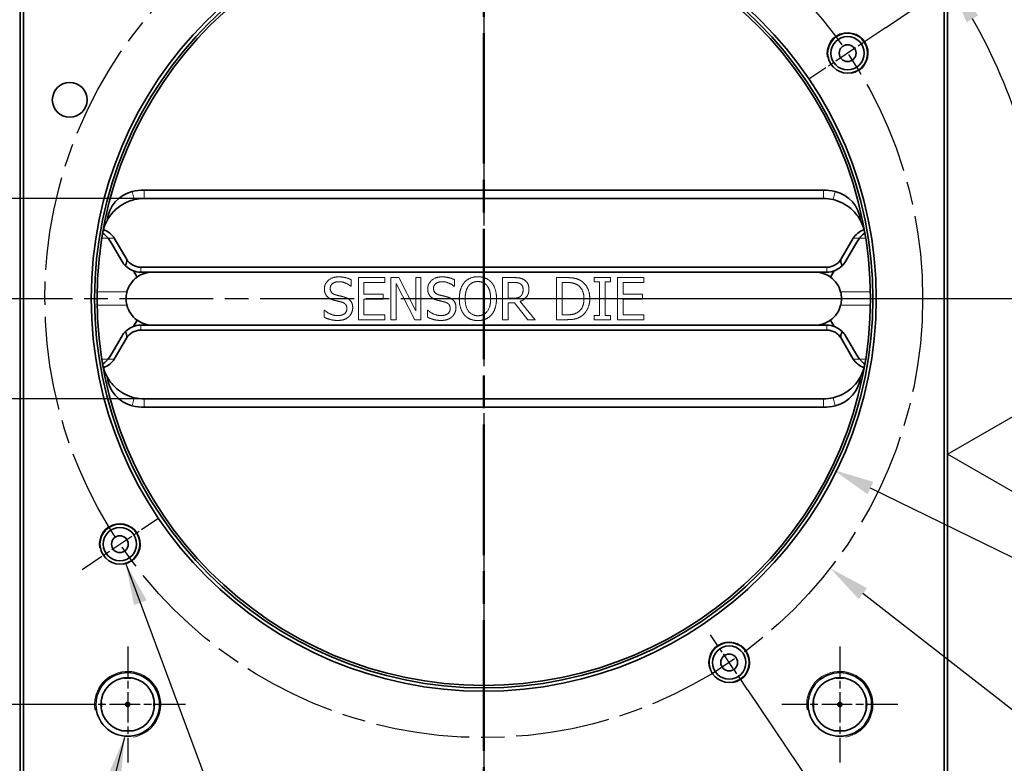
# Model space of a CAD drawing. Header units: millimetres. Extents: x 5 to 415, y 5 to 292.
# Tile 16 of 32: x 308 to 368, y 115 to 160. Entities that reach past the tile are written whole.
import ezdxf
from ezdxf.enums import TextEntityAlignment as Align

# ---------------------------------------------------------------- set-up
doc = ezdxf.new("R2010")
doc.units = ezdxf.units.MM
doc.linetypes.add('CHAIN', pattern=[0.3543, 0.2362, -0.0295, 0.0591, -0.0295])
doc.linetypes.add('LONG_DASH_DOTTED', pattern=[0.3001, 0.2362, -0.0295, 0.0049, -0.0295])
for name, color, linetype, lineweight in [('Bemaßung (ISO)', 7, 'Continuous', 25), ('Mittellinie (ISO)', 7, 'LONG_DASH_DOTTED', 25), ('Mittelpunktmarkierung (ISO)', 7, 'LONG_DASH_DOTTED', 25), ('Schnittlinie (ISO)', 7, 'CHAIN', 50), ('Sichtbar (ISO)', 7, 'Continuous', 35), ('Sichtbar schmal (ISO)', 7, 'Continuous', 18), ('Skizziergeometrie (ISO)', 7, 'Continuous', 25), ('Symbol (ISO)', 7, 'Continuous', 25), ('Symbole(DIN) 2', 7, 'Continuous', 25)]:
    doc.layers.add(name, color=color, linetype=linetype, lineweight=lineweight)
doc.styles.add('Aktuell-DIN', font='arial.ttf')
doc.styles.add('Notiztext (ISO)', font='isocpeur.ttf')
doc.styles.add('Textstil35', font='arial.ttf')
doc.dimstyles.new('Standard (ISO)', dxfattribs={"dimtxt": 3.5, "dimasz": 2.5, "dimexe": 2, "dimexo": 0, "dimgap": 0.762, "dimtad": 1, "dimtoh": 1, "dimdec": 8, "dimrnd": 1e-08, "dimdsep": 46, "dimtxsty": 'Notiztext (ISO)', "dimcen": 0.09, "dimdle": 10, "dimclrd": 256, "dimclre": 256, "dimclrt": 256, "dimadec": 6, "dimazin": 2, "dimtfac": 0.514286, "dimtdec": 3, "dimtmove": 0, "dimatfit": 3, "dimfxl": 1, "dimtolj": 1, "dimlwd": -1, "dimlwe": -1, "dimarcsym": 0})
doc.dimstyles.new('Standard (ISO)$7', dxfattribs={"dimtxt": 3.5, "dimasz": 2.5, "dimexe": 2, "dimexo": 0, "dimgap": 0.762, "dimtad": 1, "dimtoh": 1, "dimdec": 8, "dimrnd": 1e-08, "dimdsep": 46, "dimtxsty": 'Notiztext (ISO)', "dimcen": 0.09, "dimdle": 10, "dimclrd": 256, "dimclre": 256, "dimclrt": 256, "dimadec": 6, "dimazin": 2, "dimtfac": 0.514286, "dimtdec": 3, "dimtmove": 0, "dimatfit": 3, "dimfxl": 1, "dimtolj": 1, "dimlwd": -1, "dimlwe": -1, "dimarcsym": 0})

# ---------------------------------------------------------------- blocks, each defined once
blk = doc.blocks.new('*D27')
at = {"layer": 'Bemaßung (ISO)', "transparency": 16777216}
for p, q in [((311.29, 167.586), (292.418, 167.586)), ((294.418, 165.086), (294.418, 121.086)), ((311.29, 118.586), (292.418, 118.586))]:
    blk.add_line(p, q, dxfattribs=at)
for points in [[(294.001, 165.086), (294.834, 165.086), (294.418, 167.586)], [(294.001, 121.086), (294.834, 121.086), (294.418, 118.586)]]:
    blk.add_solid(points, dxfattribs=at)
at = {"layer": 'Defpoints', "color": 0, "transparency": 16777216}
for p in [(311.29, 167.586), (294.418, 118.586), (311.29, 118.586)]:
    blk.add_point(p, dxfattribs=at)
at = {"layer": 'Bemaßung (ISO)', "transparency": 16777216, "insert": (290.156, 140.811), "char_height": 3.5, "attachment_point": 1, "rotation": 90, "style": 'Notiztext (ISO)'}
blk.add_mtext('\\A1;49', dxfattribs=at)
blk = doc.blocks.new('*D28')
at = {"layer": 'Bemaßung (ISO)', "transparency": 16777216}
for p, q in [((310.645, 174.086), (284.513, 174.086)), ((286.513, 171.586), (286.513, 114.586)), ((310.645, 112.086), (284.513, 112.086))]:
    blk.add_line(p, q, dxfattribs=at)
for points in [[(286.097, 171.586), (286.93, 171.586), (286.513, 174.086)], [(286.097, 114.586), (286.93, 114.586), (286.513, 112.086)]]:
    blk.add_solid(points, dxfattribs=at)
at = {"layer": 'Defpoints', "color": 0, "transparency": 16777216}
for p in [(310.645, 174.086), (286.513, 112.086), (310.645, 112.086)]:
    blk.add_point(p, dxfattribs=at)
at = {"layer": 'Bemaßung (ISO)', "transparency": 16777216, "insert": (282.251, 142.301), "char_height": 3.5, "attachment_point": 1, "rotation": 90, "style": 'Notiztext (ISO)'}
blk.add_mtext('\\A1;62', dxfattribs=at)
blk = doc.blocks.new('*D29')
at = {"layer": 'Bemaßung (ISO)', "transparency": 16777216}
for p, q in [((336.2, 143.086), (336.38, 143.086)), ((336.29, 142.996), (336.29, 143.176)), ((372.86, 125.176), (359.64, 131.65)), ((385.056, 125.176), (372.86, 125.176))]:
    blk.add_line(p, q, dxfattribs=at)
blk.add_solid([(359.823, 132.024), (359.457, 131.276), (357.395, 132.75)], dxfattribs=at)
at = {"layer": 'Defpoints', "color": 0, "transparency": 16777216}
for p in [(315.185, 153.422), (357.395, 132.75)]:
    blk.add_point(p, dxfattribs=at)
at = {"layer": 'Bemaßung (ISO)', "transparency": 16777216, "insert": (377.356, 129.438), "char_height": 3.5, "attachment_point": 1, "style": 'Notiztext (ISO)'}
blk.add_mtext('\\A1;∅47', dxfattribs=at)
blk = doc.blocks.new('*D30')
at = {"layer": 'Bemaßung (ISO)', "transparency": 16777216}
for p, q in [((360.54, 159.442), (366.136, 163.217)), ((336.3, 143.086), (372.29, 143.086))]:
    blk.add_line(p, q, dxfattribs=at)
blk.add_arc((336.29, 143.086), 34, 4.21387, 29.78613, dxfattribs=at)
for points in [[(365.445, 159.755), (366.152, 160.196), (364.477, 162.098)], [(370.615, 145.599), (369.782, 145.569), (370.29, 143.086)]]:
    blk.add_solid(points, dxfattribs=at)
at = {"layer": 'Defpoints', "color": 0, "transparency": 16777216}
for p in [(360.54, 159.442), (369.627, 149.767), (336.29, 143.086), (336.3, 143.086)]:
    blk.add_point(p, dxfattribs=at)
at = {"layer": 'Bemaßung (ISO)', "transparency": 16777216, "insert": (371.207, 153.761), "char_height": 3.5, "attachment_point": 5, "rotation": 287, "style": 'Notiztext (ISO)'}
blk.add_mtext('\\A1;34°', dxfattribs=at)
blk = doc.blocks.new('*D31')
at = {"layer": 'Bemaßung (ISO)', "transparency": 16777216}
for p, q in [((360.54, 159.442), (386.032, 176.637)), ((352.231, 119.452), (369.842, 93.343))]:
    blk.add_line(p, q, dxfattribs=at)
blk.add_arc((336.29, 143.086), 58, 306.46984, 31.53016, dxfattribs=at)
for points in [[(385.377, 173.191), (386.078, 173.642), (384.374, 175.519)], [(371.006, 96.103), (370.525, 96.784), (368.723, 95.001)]]:
    blk.add_solid(points, dxfattribs=at)
at = {"layer": 'Defpoints', "color": 0, "transparency": 16777216}
for p in [(360.54, 159.442), (336.29, 143.086), (352.231, 119.452), (388.42, 117.66)]:
    blk.add_point(p, dxfattribs=at)
at = {"layer": 'Bemaßung (ISO)', "transparency": 16777216, "insert": (396.08, 154.458), "char_height": 3.5, "attachment_point": 5, "rotation": 280.76966, "style": 'Notiztext (ISO)'}
blk.add_mtext('\\A1;\\fISOCPEUR|b0|i0;4x 90° (=360°)', dxfattribs=at)
blk = doc.blocks.new('Spezielle Angaben')
at = {"layer": 'Skizziergeometrie (ISO)'}
for p, q in [((0, 0), (6.582, 3.8)), ((6.582, -3.8), (6.582, 3.8)), ((6.582, -3.8), (0, 0))]:
    blk.add_line(p, q, dxfattribs=at)
at = {"layer": 'Symbole(DIN) 2', "color": 7, "style": 'Aktuell-DIN'}
blk.add_attdef('Angaben:', text='', height=3.5, dxfattribs=at).set_placement((10, 2.5), align=Align.TOP_LEFT)
at = {"layer": 'Symbole(DIN) 2', "color": 7, "style": 'Textstil35'}
blk.add_attdef('Position:', text='', height=2.5, dxfattribs=at).set_placement((2.5, 0), align=Align.MIDDLE_LEFT)
blk = doc.blocks.new('*D50')
at = {"layer": 'Bemaßung (ISO)', "transparency": 16777216}
for p, q in [((336.2, 143.086), (336.38, 143.086)), ((336.29, 142.996), (336.29, 143.176)), ((371.79, 115.463), (359.178, 125.277)), ((383.636, 115.463), (371.79, 115.463))]:
    blk.add_line(p, q, dxfattribs=at)
blk.add_solid([(359.434, 125.606), (358.922, 124.948), (357.205, 126.812)], dxfattribs=at)
at = {"layer": 'Defpoints', "color": 0, "transparency": 16777216}
for p in [(315.376, 159.359), (357.205, 126.812)]:
    blk.add_point(p, dxfattribs=at)
at = {"layer": 'Bemaßung (ISO)', "transparency": 16777216, "insert": (376.286, 119.725), "char_height": 3.5, "attachment_point": 1, "style": 'Notiztext (ISO)'}
blk.add_mtext('\\A1;∅53', dxfattribs=at)
blk = doc.blocks.new('*D51')
at = {"layer": 'Bemaßung (ISO)', "transparency": 16777216}
for p, q in [((315.787, 149.136), (300.044, 149.136)), ((302.044, 146.636), (302.044, 139.536)), ((315.787, 137.036), (300.044, 137.036))]:
    blk.add_line(p, q, dxfattribs=at)
for points in [[(301.627, 146.636), (302.461, 146.636), (302.044, 149.136)], [(301.627, 139.536), (302.461, 139.536), (302.044, 137.036)]]:
    blk.add_solid(points, dxfattribs=at)
at = {"layer": 'Defpoints', "color": 0, "transparency": 16777216}
for p in [(315.787, 149.136), (302.044, 137.036), (315.787, 137.036)]:
    blk.add_point(p, dxfattribs=at)
at = {"layer": 'Bemaßung (ISO)', "transparency": 16777216, "insert": (297.782, 139.936), "char_height": 3.5, "attachment_point": 1, "rotation": 90, "style": 'Notiztext (ISO)'}
blk.add_mtext('\\A1;12.1', dxfattribs=at)
blk = doc.blocks.new('2DTransSchnitt0')
at = {"layer": 'Schnittlinie (ISO)', "linetype": 'CHAIN', "ltscale": 33.354767}
blk.add_line((336.29, 182.757), (336.29, 104.034), dxfattribs=at)

msp = doc.modelspace()

# ---------------------------------------------------------------- linework, layer by layer
at = {"layer": 'Mittellinie (ISO)', "linetype": 'CHAIN', "ltscale": 23.990969}
for p, q in [((336.29016331, 178.67087852), (336.29016331, 109.58562591)), ((305.79016331, 143.08562591), (366.79016331, 143.08562591))]:
    msp.add_line(p, q, dxfattribs=at)
msp.add_circle((336.29016331, 143.08562591), 26.5, dxfattribs=at)
at = {"layer": 'Mittelpunktmarkierung (ISO)', "linetype": 'CHAIN', "ltscale": 6.111541}
for p, q in [((360.53951231, 159.44201834), (355.97980566, 156.36645737)), ((312.04081432, 126.72923349), (316.60052097, 129.80479446))]:
    msp.add_line(p, q, dxfattribs=at)
at = {"layer": 'Mittelpunktmarkierung (ISO)', "linetype": 'CHAIN', "ltscale": 4.460656}
msp.add_line((352.23116833, 119.45211408), (349.98638219, 122.7801464), dxfattribs=at)
at = {"layer": 'Mittelpunktmarkierung (ISO)', "linetype": 'CHAIN', "ltscale": 7.778352}
for p, q in [((314.79016331, 122.08562591), (314.79016331, 115.08562591)), ((357.79016331, 122.08562591), (357.79016331, 115.08562591)), ((318.29016331, 118.58562591), (311.29016331, 118.58562591)), ((361.29016331, 118.58562591), (354.29016331, 118.58562591))]:
    msp.add_line(p, q, dxfattribs=at)
at = {"layer": 'Sichtbar (ISO)'}
for p, q in [((308.29016331, 171.73062591), (308.29016331, 114.44062591)), ((308.49016331, 114.44062591), (308.49016331, 171.73062591)), ((364.09016331, 171.73062591), (364.09016331, 114.44062591)), ((364.29016331, 114.44062591), (364.29016331, 171.73062591)), ((315.78674896, 149.63562591), (356.79357766, 149.63562591)), ((356.79357766, 149.13562591), (315.78674896, 149.13562591)), ((313.36060109, 147.37063799), (313.3605882, 147.37063799)), ((359.21973843, 147.37063799), (359.21972554, 147.37063799)), ((313.7698759, 146.49771758), (314.45476332, 145.32854161)), ((313.97713019, 146.73744352), (314.71362018, 145.48017645)), ((357.86670644, 145.48017645), (358.60319644, 146.73744352)), ((358.12556331, 145.32854161), (358.81045073, 146.49771758)), ((315.13347804, 144.76343425), (315.35557284, 144.38429471)), ((315.57647639, 144.98562591), (357.00385024, 144.98562591)), ((357.00385024, 144.68562591), (315.57647639, 144.68562591)), ((357.22475379, 144.38429471), (357.44684859, 144.76343425)), ((315.35557284, 141.78695711), (315.13347804, 141.40781758)), ((357.44684859, 141.40781758), (357.22475379, 141.78695711)), ((315.57647639, 141.48562591), (357.00385024, 141.48562591)), ((357.00385024, 141.18562591), (315.57647639, 141.18562591)), ((314.45476332, 140.84271022), (313.7698759, 139.67353425)), ((314.71362018, 140.69107538), (313.97713019, 139.43380831)), ((358.60319644, 139.43380831), (357.86670644, 140.69107538)), ((358.81045073, 139.67353425), (358.12556331, 140.84271022)), ((313.36058819, 138.80061384), (313.36060109, 138.80061384)), ((359.21972554, 138.80061384), (359.21973843, 138.80061384)), ((358.56516331, 137.75150915), (358.56516331, 137.75159694)), ((315.78674896, 137.03562591), (356.79357766, 137.03562591)), ((356.79357766, 136.53562591), (315.78674896, 136.53562591)), ((315.0508647, 120.18562591), (314.52946193, 120.18562591)), ((358.0508647, 120.18562591), (357.52946193, 120.18562591)), ((314.70065522, 118.67513401), (314.79016331, 118.58562591)), ((314.79016331, 118.58562591), (314.70065522, 118.49611782)), ((314.79016331, 118.58562591), (314.87967141, 118.67513401)), ((314.87967141, 118.49611782), (314.79016331, 118.58562591)), ((316.39016331, 118.84632729), (316.39016331, 118.32492453)), ((356.19016331, 118.84632729), (356.19016331, 118.32492453)), ((357.79016331, 118.58562591), (357.70065522, 118.67513401)), ((357.70065522, 118.49611782), (357.79016331, 118.58562591)), ((357.87967141, 118.67513401), (357.79016331, 118.58562591)), ((357.79016331, 118.58562591), (357.87967141, 118.49611782))]:
    msp.add_line(p, q, dxfattribs=at)
for centre, radius in [((336.29016331, 143.08562591), 23.7), ((336.29016331, 143.08562591), 23.5), ((336.29016331, 143.08562591), 23.35), ((358.25965899, 157.90423786), 1.20645), ((358.25965899, 157.90423786), 1.00645), ((358.25965899, 157.90423786), 0.50716616), ((311.29016331, 155.08562591), 1.05), ((314.32066764, 128.26701397), 1.20645), ((314.32066764, 128.26701397), 1.00645), ((314.32066764, 128.26701397), 0.50716616), ((351.10877526, 121.11613024), 1.20645), ((351.10877526, 121.11613024), 1.00645), ((351.10877526, 121.11613024), 0.50716616), ((314.79016331, 118.58562591), 1.9211), ((314.79016331, 118.58562591), 1.6211), ((357.79016331, 118.58562591), 1.9211), ((357.79016331, 118.58562591), 1.6211)]:
    msp.add_circle(centre, radius, dxfattribs=at)
for centre, radius, start, end in [((315.54016331, 147.60626077), 2, 103.5823964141, 174.1111757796), ((315.78674896, 146.58562591), 3.05, 90, 103.5823964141), ((356.79357766, 146.58562591), 3.05, 76.4176035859, 90), ((357.04016331, 147.60626077), 2, 5.8888242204, 76.4176035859), ((315.78674896, 146.58562591), 2.55, 90, 103.5823964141), ((356.79357766, 146.58562591), 2.55, 76.4176035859, 90), ((315.78674896, 146.58562591), 2.55, 151.2676684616, 170.3127962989), ((356.79357766, 146.58562591), 2.55, 9.6872037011, 28.7323315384), ((312.19516331, 145.5752723), 1.825, 30.3611934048, 39.554071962), ((360.38516331, 145.5752723), 1.825, 140.445928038, 149.6388065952), ((315.57647639, 145.98562591), 1.3, 210.3611934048, 224.8144848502), ((315.57647639, 145.98562591), 1.3, 224.8144848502, 270), ((315.57647639, 145.98562591), 1, 210.3611934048, 270), ((357.00385024, 145.98562591), 1, 270, 329.6388065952), ((357.00385024, 145.98562591), 1.3, 270, 315.1855151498), ((357.00385024, 145.98562591), 1.3, 315.1855151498, 329.6388065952), ((316.29016331, 143.08562591), 1.6, 90, 125.7407789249), ((356.29016331, 143.08562591), 1.6, 54.2592210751, 90), ((316.29016331, 143.08562591), 1.6, 125.7407789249, 165.4552548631), ((356.29016331, 143.08562591), 1.6, 14.5447451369, 54.2592210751), ((316.29016331, 143.08562591), 1.6, 194.5447451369, 234.2592210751), ((356.29016331, 143.08562591), 1.6, 305.7407789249, 345.4552548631), ((316.29016331, 143.08562591), 1.6, 234.2592210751, 270), ((356.29016331, 143.08562591), 1.6, 270, 305.7407789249), ((315.57647639, 140.18562591), 1.3, 135.1855151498, 149.6388065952), ((315.57647639, 140.18562591), 1.3, 90, 135.1855151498), ((315.57647639, 140.18562591), 1, 90, 149.6388065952), ((357.00385024, 140.18562591), 1.3, 44.8144848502, 90), ((357.00385024, 140.18562591), 1, 30.3611934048, 90), ((357.00385024, 140.18562591), 1.3, 30.3611934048, 44.8144848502), ((315.78674896, 139.58562591), 2.55, 189.6872037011, 208.7323315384), ((312.19516331, 140.59597952), 1.825, 320.445928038, 329.6388065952), ((360.38516331, 140.59597952), 1.825, 210.3611934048, 219.554071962), ((356.79357766, 139.58562591), 2.55, 331.2676684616, 350.3127962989), ((315.54016331, 138.56499105), 2, 185.8888242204, 256.4176035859), ((357.04016331, 138.56499105), 2, 283.5823964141, 354.1111757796), ((315.78674896, 139.58562591), 2.55, 256.4176035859, 270), ((356.79357766, 139.58562591), 2.55, 270, 283.5823964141), ((315.78674896, 139.58562591), 3.05, 256.4176035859, 270), ((356.79357766, 139.58562591), 3.05, 270, 283.5823964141)]:
    msp.add_arc(centre, radius, start, end, dxfattribs=at)
for centre, major_axis, start_param, end_param in [((312.60523907, 146.33562591), (1.48492424, 0), 0.3926990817, 1.0641293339), ((359.97508756, 146.33562591), (-1.48492424, 0), 5.2190559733, 5.8904862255), ((312.60523907, 139.83562591), (-1.48492424, 0), 2.0774633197, 2.7488935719), ((359.97508756, 139.83562591), (1.48492424, 0), 3.5342917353, 4.2057219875)]:
    msp.add_ellipse(centre, major_axis=major_axis, ratio=0.7071067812, start_param=start_param, end_param=end_param, dxfattribs=at)
for points, knots in [([(315.1878981, 149.06431057), (315.1150408, 149.04670823), (315.04219327, 149.02567758), (314.7816664, 148.93766052), (314.6015308, 148.8506836), (314.2325855, 148.62300156), (314.02625926, 148.44905466), (313.73625057, 148.11233625), (313.63384309, 147.9630864), (313.55071762, 147.8114578)], [0.87958551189, 0.87958551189, 0.87958551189, 0.87958551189, 0.90059371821, 0.90059371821, 0.95600267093, 0.95600267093, 1.03337899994, 1.03337899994, 1.08672536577, 1.08672536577, 1.08672536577, 1.08672536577]), ([(359.02960901, 147.8114578), (359.02151471, 147.82622255), (359.01326891, 147.84091668), (358.85949825, 148.10867829), (358.66732218, 148.33778893), (358.31380093, 148.64133495), (358.14441734, 148.75824542), (357.77767001, 148.94710968), (357.5801507, 149.01895685), (357.39242853, 149.06431057)], [-0.20828597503, -0.20828597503, -0.20828597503, -0.20828597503, -0.2032409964, -0.2032409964, -0.11587392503, -0.11587392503, -0.05793696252, -0.05793696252, 0, 0, 0, 0]), ([(313.27807079, 147.04378135), (313.37142096, 146.97480964), (313.46017825, 146.89589369), (313.56099006, 146.78612795), (313.58200756, 146.76199118), (313.60228203, 146.73744352)], [0.098650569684, 0.098650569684, 0.098650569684, 0.098650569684, 0.131987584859, 0.131987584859, 0.141131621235, 0.141131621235, 0.141131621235, 0.141131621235]), ([(358.9780446, 146.73744352), (358.99831907, 146.76199118), (359.01933657, 146.78612795), (359.12014838, 146.89589369), (359.20890567, 146.97480964), (359.30225584, 147.04378135)], [-0.141131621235, -0.141131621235, -0.141131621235, -0.141131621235, -0.131987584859, -0.131987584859, -0.098650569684, -0.098650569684, -0.098650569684, -0.098650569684]), ([(314.74144042, 143.48744352), (314.73694065, 143.47010011), (314.73266557, 143.45242205), (314.71794228, 143.38651569), (314.70778175, 143.33003814), (314.69383205, 143.2097035), (314.69016331, 143.14571316), (314.69016331, 143.02553867), (314.69383205, 142.96154832), (314.70778175, 142.84121368), (314.71794228, 142.78473614), (314.73266557, 142.71882978), (314.73694065, 142.70115171), (314.74144042, 142.68380831)], [0.181238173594, 0.181238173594, 0.181238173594, 0.181238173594, 0.187990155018, 0.187990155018, 0.206016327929, 0.206016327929, 0.22404250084, 0.22404250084, 0.24206867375, 0.24206867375, 0.260094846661, 0.260094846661, 0.266846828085, 0.266846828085, 0.266846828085, 0.266846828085]), ([(357.83888621, 142.68380831), (357.84074066, 142.69095589), (357.84256383, 142.69817584), (357.857898, 142.7609594), (357.86938758, 142.82075349), (357.88551009, 142.94788347), (357.89016331, 143.01518436), (357.89016331, 143.15606746), (357.88551009, 143.22336836), (357.86938758, 143.35049833), (357.857898, 143.41029243), (357.84256383, 143.47307599), (357.84074066, 143.48029594), (357.83888621, 143.48744352)], [0.523475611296, 0.523475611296, 0.523475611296, 0.523475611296, 0.526257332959, 0.526257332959, 0.547389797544, 0.547389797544, 0.568522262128, 0.568522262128, 0.589654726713, 0.589654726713, 0.610787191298, 0.610787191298, 0.613568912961, 0.613568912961, 0.613568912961, 0.613568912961]), ([(313.60228203, 139.43380831), (313.58200756, 139.40926065), (313.56099006, 139.38512387), (313.46017825, 139.27535814), (313.37142096, 139.19644219), (313.27807079, 139.12747047)], [0.244352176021, 0.244352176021, 0.244352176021, 0.244352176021, 0.253496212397, 0.253496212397, 0.286833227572, 0.286833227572, 0.286833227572, 0.286833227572]), ([(359.30205698, 139.12720088), (359.18741773, 139.21201493), (359.07640805, 139.31546852), (358.98051552, 139.43082145), (358.97927874, 139.43231406), (358.9780446, 139.43380831)], [0.626209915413, 0.626209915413, 0.626209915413, 0.626209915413, 0.668260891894, 0.668260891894, 0.668811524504, 0.668811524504, 0.668811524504, 0.668811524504]), ([(313.55071762, 138.35979403), (313.55881192, 138.34502927), (313.56705772, 138.33033515), (313.72082838, 138.06257354), (313.91300445, 137.8334629), (314.2665257, 137.52991688), (314.43590929, 137.41300641), (314.80265662, 137.22414214), (315.00017593, 137.15229498), (315.1878981, 137.10694125)], [-0.20828597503, -0.20828597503, -0.20828597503, -0.20828597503, -0.2032409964, -0.2032409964, -0.11587392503, -0.11587392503, -0.05793696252, -0.05793696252, 0, 0, 0, 0]), ([(357.39242853, 137.10694125), (357.46528583, 137.1245436), (357.53813336, 137.14557425), (357.79866023, 137.23359131), (357.97879583, 137.32056823), (358.34774112, 137.54825027), (358.55406737, 137.72219717), (358.84407606, 138.05891558), (358.94648354, 138.20816543), (359.02960901, 138.35979403)], [0.87934522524, 0.87934522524, 0.87934522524, 0.87934522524, 0.90035343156, 0.90035343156, 0.95576238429, 0.95576238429, 1.03313871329, 1.03313871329, 1.08648507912, 1.08648507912, 1.08648507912, 1.08648507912]), ([(315.0508647, 120.18562591), (314.96265369, 120.1757628), (314.87369673, 120.17160962), (314.7066299, 120.17160962), (314.61767294, 120.1757628), (314.52946193, 120.18562591)], [0.131587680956, 0.131587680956, 0.131587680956, 0.131587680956, 0.156647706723, 0.156647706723, 0.18170773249, 0.18170773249, 0.18170773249, 0.18170773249]), ([(358.0508647, 120.18562591), (357.96265369, 120.1757628), (357.87369673, 120.17160962), (357.7066299, 120.17160962), (357.61767294, 120.1757628), (357.52946193, 120.18562591)], [0.131587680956, 0.131587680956, 0.131587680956, 0.131587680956, 0.156647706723, 0.156647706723, 0.18170773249, 0.18170773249, 0.18170773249, 0.18170773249]), ([(313.19016331, 118.84632729), (313.20002643, 118.75811629), (313.20417961, 118.66915933), (313.20417961, 118.50209249), (313.20002643, 118.41313554), (313.19016331, 118.32492453)], [0.131587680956, 0.131587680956, 0.131587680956, 0.131587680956, 0.156647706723, 0.156647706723, 0.18170773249, 0.18170773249, 0.18170773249, 0.18170773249]), ([(314.70065522, 118.49611782), (314.69503215, 118.50240368), (314.69008163, 118.50919952), (314.67890928, 118.52794837), (314.67294522, 118.54316665), (314.66894562, 118.56153873), (314.66799424, 118.56768043), (314.66713875, 118.57682329), (314.66691485, 118.58162233), (314.66691485, 118.58962949), (314.66713875, 118.59442854), (314.66799424, 118.6035714), (314.66894562, 118.60971309), (314.67294522, 118.62808518), (314.67890928, 118.64330346), (314.69008163, 118.66205231), (314.69503215, 118.66884815), (314.70065522, 118.67513401)], [-0.028483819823, -0.028483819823, -0.028483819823, -0.028483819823, -0.026020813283, -0.026020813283, -0.021933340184, -0.021933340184, -0.02037951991, -0.02037951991, -0.01917844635, -0.01917844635, -0.01797737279, -0.01797737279, -0.016423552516, -0.016423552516, -0.012336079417, -0.012336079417, -0.009873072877, -0.009873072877, -0.009873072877, -0.009873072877]), ([(314.70065522, 118.67513401), (314.70694108, 118.68075708), (314.71373692, 118.6857076), (314.73248577, 118.69687995), (314.74770405, 118.70284401), (314.76607614, 118.70684361), (314.77221783, 118.70779499), (314.78136069, 118.70865047), (314.78615974, 118.70887438), (314.79416689, 118.70887438), (314.79896594, 118.70865047), (314.8081088, 118.70779499), (314.81425049, 118.70684361), (314.83262258, 118.70284401), (314.84784086, 118.69687995), (314.86658971, 118.6857076), (314.87338555, 118.68075708), (314.87967141, 118.67513401)], [0.009873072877, 0.009873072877, 0.009873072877, 0.009873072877, 0.012336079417, 0.012336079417, 0.016423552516, 0.016423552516, 0.01797737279, 0.01797737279, 0.01917844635, 0.01917844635, 0.02037951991, 0.02037951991, 0.021933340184, 0.021933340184, 0.026020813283, 0.026020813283, 0.028483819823, 0.028483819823, 0.028483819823, 0.028483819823]), ([(314.87967141, 118.49611782), (314.87338555, 118.49049475), (314.86658971, 118.48554423), (314.84784086, 118.47437188), (314.83262258, 118.46840782), (314.81425049, 118.46440821), (314.8081088, 118.46345684), (314.79896594, 118.46260135), (314.79416689, 118.46237745), (314.78615974, 118.46237745), (314.78136069, 118.46260135), (314.77221783, 118.46345684), (314.76607614, 118.46440821), (314.74770405, 118.46840782), (314.73248577, 118.47437188), (314.71373692, 118.48554423), (314.70694108, 118.49049475), (314.70065522, 118.49611782)], [-0.028483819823, -0.028483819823, -0.028483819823, -0.028483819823, -0.026020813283, -0.026020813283, -0.021933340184, -0.021933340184, -0.02037951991, -0.02037951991, -0.01917844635, -0.01917844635, -0.01797737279, -0.01797737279, -0.016423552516, -0.016423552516, -0.012336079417, -0.012336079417, -0.009873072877, -0.009873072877, -0.009873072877, -0.009873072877]), ([(314.87967141, 118.67513401), (314.88529448, 118.66884815), (314.890245, 118.66205231), (314.90141735, 118.64330346), (314.90738141, 118.62808518), (314.91138101, 118.60971309), (314.91233239, 118.6035714), (314.91318787, 118.59442854), (314.91341178, 118.58962949), (314.91341178, 118.58162233), (314.91318787, 118.57682329), (314.91233239, 118.56768043), (314.91138101, 118.56153873), (314.90738141, 118.54316665), (314.90141735, 118.52794837), (314.890245, 118.50919952), (314.88529448, 118.50240368), (314.87967141, 118.49611782)], [0.009873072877, 0.009873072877, 0.009873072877, 0.009873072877, 0.012336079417, 0.012336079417, 0.016423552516, 0.016423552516, 0.01797737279, 0.01797737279, 0.01917844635, 0.01917844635, 0.02037951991, 0.02037951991, 0.021933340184, 0.021933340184, 0.026020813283, 0.026020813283, 0.028483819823, 0.028483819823, 0.028483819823, 0.028483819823]), ([(316.39016331, 118.32492453), (316.3803002, 118.41313554), (316.37614702, 118.50209249), (316.37614702, 118.66915933), (316.3803002, 118.75811629), (316.39016331, 118.84632729)], [1.302752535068, 1.302752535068, 1.302752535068, 1.302752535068, 1.327812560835, 1.327812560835, 1.352872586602, 1.352872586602, 1.352872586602, 1.352872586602]), ([(356.19016331, 118.84632729), (356.20002643, 118.75811629), (356.20417961, 118.66915933), (356.20417961, 118.50209249), (356.20002643, 118.41313554), (356.19016331, 118.32492453)], [0.131587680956, 0.131587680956, 0.131587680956, 0.131587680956, 0.156647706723, 0.156647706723, 0.18170773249, 0.18170773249, 0.18170773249, 0.18170773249]), ([(357.70065522, 118.49611782), (357.69503215, 118.50240368), (357.69008163, 118.50919952), (357.67890928, 118.52794837), (357.67294522, 118.54316665), (357.66894562, 118.56153873), (357.66799424, 118.56768043), (357.66713875, 118.57682329), (357.66691485, 118.58162233), (357.66691485, 118.58962949), (357.66713875, 118.59442854), (357.66799424, 118.6035714), (357.66894562, 118.60971309), (357.67294522, 118.62808518), (357.67890928, 118.64330346), (357.69008163, 118.66205231), (357.69503215, 118.66884815), (357.70065522, 118.67513401)], [0.009873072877, 0.009873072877, 0.009873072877, 0.009873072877, 0.012336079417, 0.012336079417, 0.016423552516, 0.016423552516, 0.01797737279, 0.01797737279, 0.01917844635, 0.01917844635, 0.02037951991, 0.02037951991, 0.021933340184, 0.021933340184, 0.026020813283, 0.026020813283, 0.028483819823, 0.028483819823, 0.028483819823, 0.028483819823]), ([(357.70065522, 118.67513401), (357.70694108, 118.68075708), (357.71373692, 118.6857076), (357.73248577, 118.69687995), (357.74770405, 118.70284401), (357.76607614, 118.70684361), (357.77221783, 118.70779499), (357.78136069, 118.70865047), (357.78615974, 118.70887438), (357.79416689, 118.70887438), (357.79896594, 118.70865047), (357.8081088, 118.70779499), (357.81425049, 118.70684361), (357.83262258, 118.70284401), (357.84784086, 118.69687995), (357.86658971, 118.6857076), (357.87338555, 118.68075708), (357.87967141, 118.67513401)], [0.009873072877, 0.009873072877, 0.009873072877, 0.009873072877, 0.012336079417, 0.012336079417, 0.016423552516, 0.016423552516, 0.01797737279, 0.01797737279, 0.01917844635, 0.01917844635, 0.02037951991, 0.02037951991, 0.021933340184, 0.021933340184, 0.026020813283, 0.026020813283, 0.028483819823, 0.028483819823, 0.028483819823, 0.028483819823]), ([(357.87967141, 118.49611782), (357.87338555, 118.49049475), (357.86658971, 118.48554423), (357.84784086, 118.47437188), (357.83262258, 118.46840782), (357.81425049, 118.46440821), (357.8081088, 118.46345684), (357.79896594, 118.46260135), (357.79416689, 118.46237745), (357.78615974, 118.46237745), (357.78136069, 118.46260135), (357.77221783, 118.46345684), (357.76607614, 118.46440821), (357.74770405, 118.46840782), (357.73248577, 118.47437188), (357.71373692, 118.48554423), (357.70694108, 118.49049475), (357.70065522, 118.49611782)], [-0.028483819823, -0.028483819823, -0.028483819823, -0.028483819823, -0.026020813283, -0.026020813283, -0.021933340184, -0.021933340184, -0.02037951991, -0.02037951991, -0.01917844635, -0.01917844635, -0.01797737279, -0.01797737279, -0.016423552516, -0.016423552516, -0.012336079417, -0.012336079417, -0.009873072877, -0.009873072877, -0.009873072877, -0.009873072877]), ([(357.87967141, 118.67513401), (357.88529448, 118.66884815), (357.890245, 118.66205231), (357.90141735, 118.64330346), (357.90738141, 118.62808518), (357.91138101, 118.60971309), (357.91233239, 118.6035714), (357.91318787, 118.59442854), (357.91341178, 118.58962949), (357.91341178, 118.58162233), (357.91318787, 118.57682329), (357.91233239, 118.56768043), (357.91138101, 118.56153873), (357.90738141, 118.54316665), (357.90141735, 118.52794837), (357.890245, 118.50919952), (357.88529448, 118.50240368), (357.87967141, 118.49611782)], [-0.028483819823, -0.028483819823, -0.028483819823, -0.028483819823, -0.026020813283, -0.026020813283, -0.021933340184, -0.021933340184, -0.02037951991, -0.02037951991, -0.01917844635, -0.01917844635, -0.01797737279, -0.01797737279, -0.016423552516, -0.016423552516, -0.012336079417, -0.012336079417, -0.009873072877, -0.009873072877, -0.009873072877, -0.009873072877]), ([(359.39016331, 118.32492453), (359.3803002, 118.41313554), (359.37614702, 118.50209249), (359.37614702, 118.66915933), (359.3803002, 118.75811629), (359.39016331, 118.84632729)], [1.302752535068, 1.302752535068, 1.302752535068, 1.302752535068, 1.327812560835, 1.327812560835, 1.352872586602, 1.352872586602, 1.352872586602, 1.352872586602]), ([(314.52946193, 116.98562591), (314.61767294, 116.99548903), (314.7066299, 116.99964221), (314.87369673, 116.99964221), (314.96265369, 116.99548903), (315.0508647, 116.98562591)], [1.302752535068, 1.302752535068, 1.302752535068, 1.302752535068, 1.327812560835, 1.327812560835, 1.352872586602, 1.352872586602, 1.352872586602, 1.352872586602]), ([(357.52946193, 116.98562591), (357.61767294, 116.99548903), (357.7066299, 116.99964221), (357.87369673, 116.99964221), (357.96265369, 116.99548903), (358.0508647, 116.98562591)], [1.302752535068, 1.302752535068, 1.302752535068, 1.302752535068, 1.327812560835, 1.327812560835, 1.352872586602, 1.352872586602, 1.352872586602, 1.352872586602])]:
    msp.add_open_spline(points, degree=3, knots=knots, dxfattribs=at)
for points in [[(314.65426604, 145.06936827), (314.77771213, 145.37076466), (314.71362018, 145.48017645)], [(357.86670644, 145.48017645), (357.8026145, 145.37076466), (357.92606058, 145.06936827)], [(314.71362018, 140.69107538), (314.77771213, 140.80048717), (314.65426604, 141.10188356)], [(357.92606058, 141.10188356), (357.8026145, 140.80048717), (357.86670644, 140.69107538)]]:
    msp.add_rational_spline(points, [1, 1.13111822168, 1], degree=2, dxfattribs=at)
for points in [[(314.52946193, 120.18562591), (314.69716426, 120.19579823), (314.87390955, 120.19635909), (315.0508647, 120.18562591)], [(357.52946193, 120.18562591), (357.69716426, 120.19579823), (357.87390955, 120.19635909), (358.0508647, 120.18562591)], [(316.39016331, 118.84632729), (316.40089545, 118.66939567), (316.40033668, 118.49265084), (316.39016331, 118.32492453)], [(356.19016331, 118.32492453), (356.179991, 118.49262685), (356.17943014, 118.66937214), (356.19016331, 118.84632729)]]:
    msp.add_open_spline(points, degree=3, dxfattribs=at)
at = {"layer": 'Sichtbar schmal (ISO)'}
for p, q in [((315.07047636, 149.55032717), (315.1878981, 149.06431057)), ((315.78674896, 149.63562591), (315.78674896, 149.13562591)), ((356.79357766, 149.63562591), (356.79357766, 149.13562591)), ((357.50985027, 149.55032717), (357.39242853, 149.06431057)), ((313.22749373, 146.73744352), (313.60228203, 146.73744352)), ((313.97713019, 146.73744352), (313.60228203, 146.73744352)), ((358.60319644, 146.73744352), (358.9780446, 146.73744352)), ((359.3528329, 146.73744352), (358.9780446, 146.73744352)), ((315.57647639, 144.98562591), (315.57647639, 144.68562591)), ((357.00385024, 144.98562591), (357.00385024, 144.68562591)), ((328.27804841, 143.83280589), (328.27804841, 144.23624188)), ((328.720593, 144.355626), (330.30963681, 144.355626)), ((328.720593, 141.81562592), (328.720593, 144.355626)), ((329.05816189, 143.3593861), (329.05816189, 144.05510735)), ((329.05816189, 144.05510735), (330.30963681, 144.05510735)), ((330.30963681, 144.05510735), (330.30963681, 144.355626)), ((331.15973408, 144.355626), (330.68013925, 144.355626)), ((330.68013925, 144.355626), (330.68013925, 141.81562592)), ((330.99506633, 141.81562592), (330.99506633, 144.00570703)), ((332.11892374, 141.81562592), (330.99506633, 144.00570703)), ((332.18273249, 142.34462107), (331.15973408, 144.355626)), ((332.49765957, 144.355626), (332.18273249, 144.355626)), ((332.18273249, 144.355626), (332.18273249, 142.34462107)), ((332.49765957, 141.81562592), (332.49765957, 144.355626)), ((334.51483954, 143.83280589), (334.51483954, 144.23624188)), ((338.08401307, 144.355626), (337.42945875, 144.355626)), ((337.42945875, 144.355626), (337.42945875, 141.81562592)), ((337.76702765, 144.06334074), (337.76702765, 143.10826778)), ((338.10253819, 144.06334074), (337.76702765, 144.06334074)), ((341.26621739, 144.355626), (340.68782191, 144.355626)), ((340.68782191, 144.355626), (340.68782191, 141.81562592)), ((341.0253908, 144.06334074), (341.0253908, 142.10791118)), ((341.28268416, 144.06334074), (341.0253908, 144.06334074)), ((343.94206836, 144.355626), (342.95817854, 144.355626)), ((342.95817854, 144.355626), (342.95817854, 144.09627429)), ((342.95817854, 144.09627429), (343.28133901, 144.09627429)), ((343.28133901, 144.09627429), (343.28133901, 142.07497763)), ((343.6189079, 142.07497763), (343.6189079, 144.09627429)), ((343.6189079, 144.09627429), (343.94206836, 144.09627429)), ((343.94206836, 144.09627429), (343.94206836, 144.355626)), ((344.35991278, 144.355626), (345.9489566, 144.355626)), ((344.35991278, 141.81562592), (344.35991278, 144.355626)), ((344.69748168, 143.3593861), (344.69748168, 144.05510735)), ((344.69748168, 144.05510735), (345.9489566, 144.05510735)), ((345.9489566, 144.05510735), (345.9489566, 144.355626)), ((312.9436209, 143.48744352), (314.74144042, 143.48744352)), ((328.25334825, 143.83280589), (328.27804841, 143.83280589)), ((330.22524459, 143.3593861), (329.05816189, 143.3593861)), ((330.22524459, 143.05886745), (330.22524459, 143.3593861)), ((334.49013937, 143.83280589), (334.51483954, 143.83280589)), ((345.86456437, 143.3593861), (344.69748168, 143.3593861)), ((345.86456437, 143.05886745), (345.86456437, 143.3593861)), ((359.63670573, 143.48744352), (357.83888621, 143.48744352)), ((312.9436209, 142.68380831), (314.74144042, 142.68380831)), ((329.05816189, 142.11614457), (329.05816189, 143.05886745)), ((329.05816189, 143.05886745), (330.22524459, 143.05886745)), ((337.76702765, 143.10826778), (338.0634296, 143.10826778)), ((337.76702765, 141.81562592), (337.76702765, 142.82627425)), ((337.76702765, 142.82627425), (338.15399687, 142.82627425)), ((338.95675216, 141.81562592), (338.15399687, 142.82627425)), ((339.39518005, 141.81562592), (338.49156576, 142.92095821)), ((344.69748168, 142.11614457), (344.69748168, 143.05886745)), ((344.69748168, 143.05886745), (345.86456437, 143.05886745)), ((359.63670573, 142.68380831), (357.83888621, 142.68380831)), ((326.67459617, 142.39196305), (326.64989601, 142.39196305)), ((326.64989601, 141.96794359), (326.64989601, 142.39196305)), ((330.30963681, 142.11614457), (329.05816189, 142.11614457)), ((330.30963681, 141.81562592), (330.30963681, 142.11614457)), ((332.9113873, 142.39196305), (332.88668713, 142.39196305)), ((332.88668713, 141.96794359), (332.88668713, 142.39196305)), ((341.0253908, 142.10791118), (341.28268416, 142.10791118)), ((345.9489566, 142.11614457), (344.69748168, 142.11614457)), ((345.9489566, 141.81562592), (345.9489566, 142.11614457)), ((328.720593, 141.81562592), (330.30963681, 141.81562592)), ((330.68013925, 141.81562592), (330.99506633, 141.81562592)), ((332.49765957, 141.81562592), (332.11892374, 141.81562592)), ((337.42945875, 141.81562592), (337.76702765, 141.81562592)), ((339.39518005, 141.81562592), (338.95675216, 141.81562592)), ((340.68782191, 141.81562592), (341.27239243, 141.81562592)), ((343.28133901, 142.07497763), (342.95817854, 142.07497763)), ((342.95817854, 141.81562592), (342.95817854, 142.07497763)), ((343.94206836, 141.81562592), (342.95817854, 141.81562592)), ((343.94206836, 142.07497763), (343.6189079, 142.07497763)), ((343.94206836, 141.81562592), (343.94206836, 142.07497763)), ((344.35991278, 141.81562592), (345.9489566, 141.81562592)), ((315.57647639, 141.18562591), (315.57647639, 141.48562591)), ((357.00385024, 141.18562591), (357.00385024, 141.48562591)), ((313.22749373, 139.43380831), (313.60228203, 139.43380831)), ((313.97713019, 139.43380831), (313.60228203, 139.43380831)), ((358.60319644, 139.43380831), (358.9780446, 139.43380831)), ((359.3528329, 139.43380831), (358.9780446, 139.43380831)), ((315.07047636, 136.62092465), (315.1878981, 137.10694125)), ((315.78674896, 136.53562591), (315.78674896, 137.03562591)), ((356.79357766, 136.53562591), (356.79357766, 137.03562591)), ((357.50985027, 136.62092465), (357.39242853, 137.10694125))]:
    msp.add_line(p, q, dxfattribs=at)
for centre, radius, start in [((358.25965899, 157.90423786), 1.25, 280), ((314.32066764, 128.26701397), 1.25, 280), ((351.10877526, 121.11613024), 1.25, 280), ((314.79016331, 118.58562591), 2, 280), ((357.79016331, 118.58562591), 2, 280.0000000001)]:
    msp.add_arc(centre, radius, start, 190, dxfattribs=at)
for points in [[(327.5226351, 144.40090963), (327.15007431, 144.40090963), (326.66842113, 143.98306521), (326.66842113, 143.67431317)], [(327.02039845, 143.70930507), (327.02039845, 143.88838125), (327.31062537, 144.10862437), (327.54527692, 144.10862437)], [(328.27804841, 144.23624188), (328.11543901, 144.31651741), (327.73670318, 144.40090963), (327.5226351, 144.40090963)], [(327.54527692, 144.10862437), (327.75316995, 144.10862437), (328.13190578, 143.94395662), (328.25334825, 143.83280589)], [(333.75942622, 144.40090963), (333.38686543, 144.40090963), (332.90521226, 143.98306521), (332.90521226, 143.67431317)], [(333.25718958, 143.70930507), (333.25718958, 143.88838125), (333.54741649, 144.10862437), (333.78206804, 144.10862437)], [(334.51483954, 144.23624188), (334.35223013, 144.31651741), (333.9734943, 144.40090963), (333.75942622, 144.40090963)], [(333.78206804, 144.10862437), (333.98996108, 144.10862437), (334.36869691, 143.94395662), (334.49013937, 143.83280589)], [(335.11793518, 144.06539909), (334.97179255, 143.8904396), (334.81329984, 143.40466973), (334.81329984, 143.08562596)], [(335.9350989, 144.40914302), (335.67986388, 144.40914302), (335.26613616, 144.23418353), (335.11793518, 144.06539909)], [(335.93715725, 144.11685776), (335.75396437, 144.11685776), (335.47814589, 143.98924025), (335.3731702, 143.85338936)], [(336.75432097, 144.06539909), (336.61023669, 144.22800849), (336.19445061, 144.40914302), (335.9350989, 144.40914302)], [(336.49908595, 143.85338936), (336.39822695, 143.98512356), (336.11417508, 144.11685776), (335.93715725, 144.11685776)], [(336.75432097, 144.06539909), (336.89840525, 143.89661464), (337.05895631, 143.40261138), (337.05895631, 143.08562596)], [(338.730334, 144.22183345), (338.59654145, 144.30828402), (338.30219784, 144.355626), (338.08401307, 144.355626)], [(338.50597419, 143.97689017), (338.43393204, 144.02423215), (338.24250578, 144.06334074), (338.10253819, 144.06334074)], [(338.66652524, 143.63932128), (338.66652524, 143.75047201), (338.58830806, 143.9213148), (338.50597419, 143.97689017)], [(339.01850257, 143.66607979), (339.01850257, 143.86573944), (338.86412655, 144.13538288), (338.730334, 144.22183345)], [(342.17600672, 144.153908), (342.03192243, 144.24859196), (341.62436975, 144.355626), (341.26621739, 144.355626)], [(341.95370525, 143.91102307), (341.81785436, 143.9912986), (341.51116067, 144.06334074), (341.28268416, 144.06334074)], [(342.33861612, 143.08768431), (342.33861612, 143.37996957), (342.14513151, 143.7936973), (341.95370525, 143.91102307)], [(342.69059344, 143.08356761), (342.69059344, 143.45407006), (342.42095, 143.9912986), (342.17600672, 144.153908)], [(326.66842113, 143.67431317), (326.66842113, 143.5261122), (326.7548717, 143.29969404), (326.83308889, 143.21530181)], [(327.35179231, 143.31410247), (327.19124125, 143.35732775), (327.02039845, 143.54875401), (327.02039845, 143.70930507)], [(327.87255407, 143.18030992), (327.76963673, 143.21118512), (327.45882635, 143.28528561), (327.35179231, 143.31410247)], [(332.90521226, 143.67431317), (332.90521226, 143.5261122), (332.99166283, 143.29969404), (333.06988001, 143.21530181)], [(333.58858343, 143.31410247), (333.42803237, 143.35732775), (333.25718958, 143.54875401), (333.25718958, 143.70930507)], [(334.1093452, 143.18030992), (334.00642785, 143.21118512), (333.69561747, 143.28528561), (333.58858343, 143.31410247)], [(335.3731702, 143.85338936), (335.2723112, 143.7237135), (335.16527716, 143.33262759), (335.16527716, 143.08562596)], [(336.70697899, 143.08562596), (336.70697899, 143.33674428), (336.5978866, 143.72577185), (336.49908595, 143.85338936)], [(338.49156576, 142.92095821), (338.73445069, 143.01152547), (339.01850257, 143.38820295), (339.01850257, 143.66607979)], [(338.52244096, 143.24000198), (338.59654145, 143.30998577), (338.66652524, 143.50758708), (338.66652524, 143.63932128)], [(326.83308889, 143.21530181), (326.91336442, 143.13090959), (327.12125745, 143.0259339), (327.25299165, 142.990942)], [(327.25299165, 142.990942), (327.39913429, 142.95389176), (327.59467724, 142.90860813), (327.71200301, 142.87567458)], [(327.71200301, 142.87567458), (327.87461242, 142.8283326), (328.02487174, 142.63896468), (328.02487174, 142.48664701)], [(328.37684907, 142.54016403), (328.37684907, 142.77687392), (328.13396413, 143.10003439), (327.87255407, 143.18030992)], [(333.06988001, 143.21530181), (333.15015554, 143.13090959), (333.35804858, 143.0259339), (333.48978278, 142.990942)], [(333.48978278, 142.990942), (333.63592541, 142.95389176), (333.83146836, 142.90860813), (333.94879414, 142.87567458)], [(333.94879414, 142.87567458), (334.11140354, 142.8283326), (334.26166287, 142.63896468), (334.26166287, 142.48664701)], [(334.61364019, 142.54016403), (334.61364019, 142.77687392), (334.37075525, 143.10003439), (334.1093452, 143.18030992)], [(334.81329984, 143.08562596), (334.81329984, 142.77275723), (334.9697342, 142.27669563), (335.11587683, 142.10791118)], [(335.16527716, 143.08562596), (335.16527716, 142.58544766), (335.58517993, 142.05439416), (335.93715725, 142.05439416)], [(335.93715725, 142.05439416), (336.28913457, 142.05439416), (336.70697899, 142.58544766), (336.70697899, 143.08562596)], [(337.05895631, 143.08562596), (337.05895631, 142.77687392), (336.90252195, 142.27669563), (336.75432097, 142.10791118)], [(338.0634296, 143.10826778), (338.20957223, 143.10826778), (338.44216543, 143.15972645), (338.52244096, 143.24000198)], [(341.98458046, 142.27669563), (342.16159829, 142.39607975), (342.33861612, 142.79128235), (342.33861612, 143.08768431)], [(342.69059344, 143.08356761), (342.69059344, 142.73570699), (342.40859992, 142.17583663), (342.17189002, 142.01940226)], [(327.45882635, 142.06262755), (327.26328339, 142.06262755), (326.84132227, 142.23552869), (326.67459617, 142.39196305)], [(328.02487174, 142.48664701), (328.02487174, 142.29522075), (327.73876152, 142.06262755), (327.45882635, 142.06262755)], [(328.14631421, 142.00087714), (328.2554066, 142.10173614), (328.37684907, 142.38990471), (328.37684907, 142.54016403)], [(333.69561747, 142.06262755), (333.50007451, 142.06262755), (333.0781134, 142.23552869), (332.9113873, 142.39196305)], [(334.26166287, 142.48664701), (334.26166287, 142.29522075), (333.97555265, 142.06262755), (333.69561747, 142.06262755)], [(334.38310533, 142.00087714), (334.49219772, 142.10173614), (334.61364019, 142.38990471), (334.61364019, 142.54016403)], [(335.11587683, 142.10791118), (335.26613616, 141.93706839), (335.67780554, 141.7621089), (335.9350989, 141.7621089)], [(335.9350989, 141.7621089), (336.18415888, 141.7621089), (336.5978866, 141.93089335), (336.75432097, 142.10791118)], [(341.28268416, 142.10791118), (341.50704397, 142.10791118), (341.84667121, 142.17995332), (341.98458046, 142.27669563)], [(327.48352651, 141.77034229), (327.20770802, 141.77034229), (326.8207388, 141.88560971), (326.64989601, 141.96794359)], [(327.48352651, 141.77034229), (327.71611971, 141.77034229), (328.02487174, 141.88972641), (328.14631421, 142.00087714)], [(333.72031763, 141.77034229), (333.44449915, 141.77034229), (333.05752993, 141.88560971), (332.88668713, 141.96794359)], [(333.72031763, 141.77034229), (333.95291083, 141.77034229), (334.26166287, 141.88972641), (334.38310533, 142.00087714)], [(342.17189002, 142.01940226), (341.97840542, 141.8979598), (341.58114446, 141.81562592), (341.27239243, 141.81562592)]]:
    msp.add_open_spline(points, degree=2, dxfattribs=at)

# ---------------------------------------------------------------- block references
msp.add_blockref('Spezielle Angaben', (364.29016331, 133.69050936))
at = {"layer": 'Schnittlinie (ISO)'}
msp.add_blockref('2DTransSchnitt0', (0, 0), dxfattribs=at)

# ---------------------------------------------------------------- dimensions: what is measured, and where the dimension line sits
at = {"layer": 'Bemaßung (ISO)'}
dim = msp.add_angular_dim_3p(base=(388.420218, 117.6600993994), center=(336.2901633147, 143.0856259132), p1=(352.2311683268, 119.4521140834), p2=(360.5395123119, 159.4420183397), text='\\fISOCPEUR|b0|i0;4x <> (=360°)', dimstyle='Standard (ISO)', override={"dimgap": 0.762, "dimtoh": 0, "dimadec": 8, "dimtol": 0, "dimlim": 0, "dimtp": 0, "dimtm": 0, "dimtdec": 3}, dxfattribs=at)
dim.commit()
dim.dimension.update_dxf_attribs({"geometry": '*D31', "text_midpoint": (393.2685702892, 153.9235749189), "dimtype": 165})
for base, p1, p2, picture, middle in [((286.5132826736, 112.0856259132), (310.6451633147, 174.0856259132), (310.6451633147, 112.0856259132), '*D28', (286.5132826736, 144.4007555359)), ((294.4175851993, 118.5856259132), (311.2901633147, 167.5856259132), (311.2901633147, 118.5856259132), '*D27', (294.4175851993, 143.0856259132)), ((302.0441179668, 137.0356259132), (315.7867489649, 149.1356259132), (315.7867489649, 137.0356259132), '*D51', (302.0441179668, 143.0856259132))]:
    dim = msp.add_linear_dim(base=base, p1=p1, p2=p2, angle=90, dimstyle='Standard (ISO)', override={"dimgap": 0.762, "dimtoh": 0, "dimdec": 8, "dimtol": 0, "dimlim": 0, "dimtp": 0, "dimtm": 0, "dimtdec": 3, "dimtofl": 0, "dimatfit": 1}, dxfattribs=at)
    dim.commit()
    dim.dimension.update_dxf_attribs({"geometry": picture, "text_midpoint": middle, "dimtype": 160})
dim = msp.add_angular_dim_3p(base=(369.6271801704, 149.7671906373), center=(336.2901633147, 143.0856259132), p1=(336.3001633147, 143.0856259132), p2=(360.5395123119, 159.4420183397), dimstyle='Standard (ISO)', override={"dimgap": 0.762, "dimtoh": 0, "dimadec": 8, "dimtol": 0, "dimlim": 0, "dimtp": 0, "dimtm": 0, "dimtdec": 3}, dxfattribs=at)
dim.commit()
dim.dimension.update_dxf_attribs({"geometry": '*D30', "text_midpoint": (368.8045250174, 153.0262638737), "dimtype": 165})
for p1, p2, picture, middle in [((315.3756393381, 159.3593067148), (357.2046872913, 126.8119451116), '*D50', (379.9609268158, 115.4632637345)), ((315.1852910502, 153.4216970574), (357.3950355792, 132.7495547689), '*D29', (381.2064103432, 125.1756740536))]:
    dim = msp.add_diameter_dim_2p(p1=p1, p2=p2, dimstyle='Standard (ISO)', override={"dimgap": 0.762, "dimtih": 1, "dimdec": 8, "dimlfac": 1, "dimtol": 0, "dimlim": 0, "dimtp": 0, "dimtm": 0, "dimtdec": 3, "dimtofl": 0}, dxfattribs=at)
    dim.commit()
    dim.dimension.update_dxf_attribs({"geometry": picture, "text_midpoint": middle, "dimtype": 163})

# ---------------------------------------------------------------- leaders
at = {"layer": 'Symbol (ISO)', "annotation_type": 0, "has_hookline": 1}
for points, hookline_direction, text_width in [([(314.68373421, 127.07090249), (327.51666286, 92.50992511), (330.01666286, 92.50992511)], 0, 35.87499825), ([(314.58758983, 116.59591137), (311.00164538, 102.30290325), (308.50164538, 102.30290325)], 1, 32.54999841)]:
    msp.add_leader(points, dimstyle='Standard (ISO)$7', override={"dimgap": 0, "dimtad": 1}, dxfattribs=dict(at, hookline_direction=hookline_direction, text_width=text_width))

doc.saveas('drawing.dxf')
